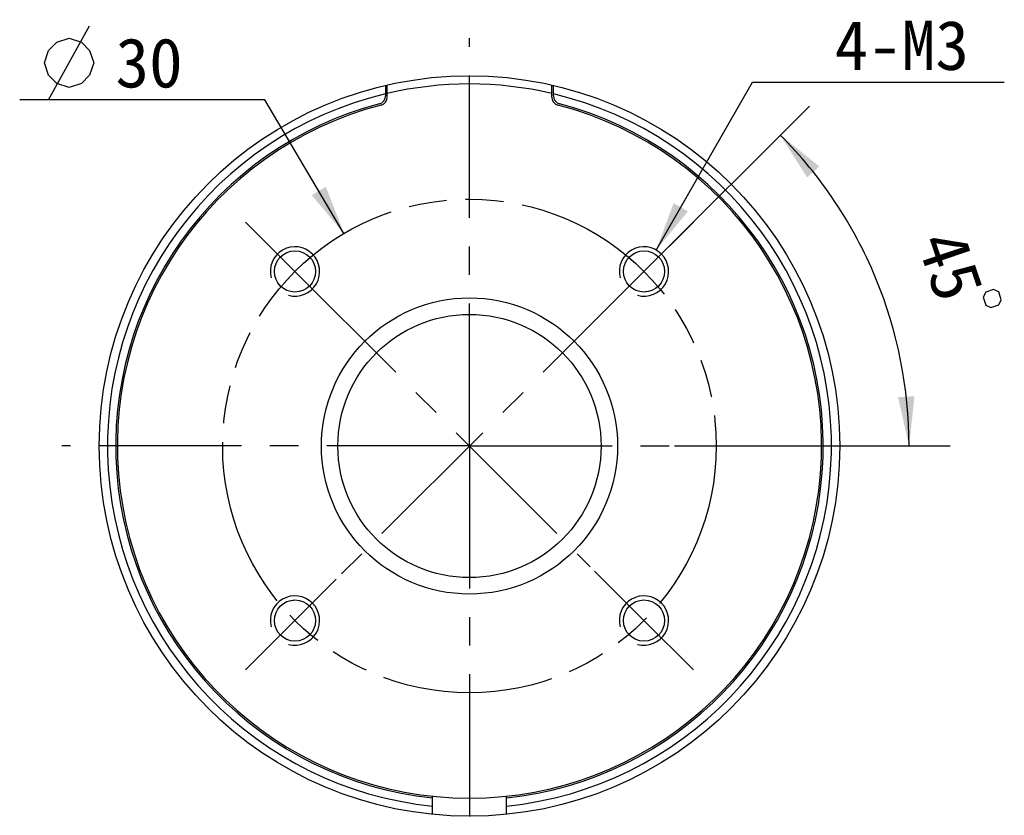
# Model space of a CAD drawing. Header units: millimetres. Extents: x 118 to 231, y 72 to 240.
# Tile 2 of 4: x 118 to 178, y 142 to 190. Entities that reach past the tile are written whole.
import ezdxf
from ezdxf.enums import TextEntityAlignment as Align

# ---------------------------------------------------------------- set-up
doc = ezdxf.new("R2010")
doc.units = ezdxf.units.MM
doc.header["$LTSCALE"] = 23.1
doc.linetypes.add('CENTER', pattern=[0.6, 0.375, -0.075, 0.075, -0.075])
doc.linetypes.add('PHANTOM', pattern=[0.8, 0.45, -0.05, 0.1, -0.05, 0.1, -0.05])
doc.layers.get('0').update_dxf_attribs({"linetype": 'CONTINUOUS'})
for name, color, linetype in [('00_COMPONENTS', 7, 'CONTINUOUS'), ('03_ALL_AXES', 7, 'CONTINUOUS'), ('07_ALL_HOLES', 7, 'CONTINUOUS'), ('20_ALL_FEATURES', 7, 'CONTINUOUS'), ('51__DRAFT_DIMS', 7, 'CONTINUOUS')]:
    doc.layers.add(name, color=color, linetype=linetype)
doc.styles.get("Standard").update_dxf_attribs({"font": 'simfang.ttf'})
doc.dimstyles.new('DIMSTYLE_3', dxfattribs={"dimtxt": 3, "dimasz": 3, "dimexe": 2.5, "dimexo": 0.5, "dimtad": 1, "dimdsep": 46, "dimtxsty": 'STANDARD', "dimblk": '_FILLED', "dimblk1": '_FILLED', "dimblk2": '_FILLED', "dimcen": 0.09, "dimclrt": 3, "dimazin": 2, "dimtp": 0.1, "dimtm": 0.1, "dimtfac": 1, "dimtofl": 0, "dimtmove": 0, "dimatfit": 1, "dimldrblk": '_FILLED', "dimfxl": 1, "dimtolj": 1, "dimarcsym": 0})
doc.dimstyles.new('DIMSTYLE_4', dxfattribs={"dimtxt": 3, "dimasz": 3, "dimexe": 2.5, "dimexo": 0.5, "dimgap": 3, "dimtad": 1, "dimdec": 1, "dimdsep": 46, "dimtxsty": 'STANDARD', "dimblk": '_FILLED', "dimblk1": '_FILLED', "dimblk2": '_FILLED', "dimcen": 0.09, "dimclrt": 3, "dimazin": 2, "dimtp": 0.5, "dimtm": 0.5, "dimtfac": 1, "dimtdec": -1, "dimtofl": 0, "dimtmove": 0, "dimatfit": 3, "dimldrblk": '_FILLED', "dimfxl": 1, "dimtolj": 1, "dimarcsym": 0})

# ---------------------------------------------------------------- blocks, each defined once
blk = doc.blocks.new('_FILLED')
at = {"color": 0, "linetype": 'ByBlock'}
blk.add_solid([(0, 0), (-1, 0.167), (-1, -0.167)], dxfattribs=at)
blk = doc.blocks.new('*D3')
at = {"layer": '51__DRAFT_DIMS', "color": 4}
for p, q in [((157.158, 176.08), (162.999, 186.276)), ((162.999, 186.276), (166.499, 186.276)), ((166.499, 186.276), (178.312, 186.276))]:
    blk.add_line(p, q, dxfattribs=at)
at = {"layer": '51__DRAFT_DIMS', "color": 4, "xscale": 3, "yscale": 3, "zscale": 3, "rotation": 240.1890467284}
blk.add_blockref('_FILLED', (157.158, 176.08), dxfattribs=at)
at = {"layer": '51__DRAFT_DIMS', "color": 3}
blk.add_text('4-M3', height=3, dxfattribs=at).set_placement((167.999, 187.026))
blk = doc.blocks.new('*D4')
at = {"layer": '51__DRAFT_DIMS', "color": 4}
for p, q in [((156.766, 175.132), (166.466, 184.833)), ((158.27, 164.172), (175.023, 164.172))]:
    blk.add_line(p, q, dxfattribs=at)
for start, end in [(22.5, 45), (0, 22.5)]:
    blk.add_arc((145.805, 164.172), 26.718, start, end, dxfattribs=at)
for points in [[(167.07, 181.161), (164.698, 183.065), (166.324, 180.495)], [(171.856, 167.139), (172.523, 164.172), (172.854, 167.196)]]:
    blk.add_solid(points, dxfattribs=at)
at = {"layer": '51__DRAFT_DIMS', "color": 3}
blk.add_text('45', height=3, rotation=-71.2853, dxfattribs=at).set_placement((173.631, 174.655), align=Align.CENTER)
blk = doc.blocks.new('*D5')
at = {"color": 4}
for p, q in [((129.874, 185.21), (118.468, 185.21)), ((133.374, 185.21), (129.874, 185.21)), ((138.175, 177.086), (133.374, 185.21))]:
    blk.add_line(p, q, dxfattribs=at)
at = {"color": 4, "xscale": 3, "yscale": 3, "zscale": 3, "rotation": 300.5778290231}
blk.add_blockref('_FILLED', (138.175, 177.086), dxfattribs=at)
at = {"color": 3}
blk.add_text('30', height=3, dxfattribs=at).set_placement((128.374, 185.96), align=Align.RIGHT)

msp = doc.modelspace()

# ---------------------------------------------------------------- linework, layer by layer
at = {"color": 3}
msp.add_line((120.2182, 185.2103), (122.7182, 189.7103), dxfattribs=at)
msp.add_lwpolyline([(119.9682, 187.4603), (120.2182, 188.2103), (120.7182, 188.7103), (121.4682, 188.9603), (122.2182, 188.7103), (122.7182, 188.2103), (122.9682, 187.4603), (122.7182, 186.7103), (122.2182, 186.2103), (121.4682, 185.9603), (120.7182, 186.2103), (120.2182, 186.7103), (119.9682, 187.4603)], dxfattribs=at)
at = {"layer": '00_COMPONENTS', "color": 7}
for p, q in [((140.7054, 186.0866), (140.7054, 185.4476)), ((140.8054, 185.3704), (140.8054, 186.1097)), ((150.8054, 185.3704), (150.8054, 186.1097)), ((150.9054, 185.4476), (150.9054, 186.0866)), ((156.5424, 173.5653), (156.5008, 173.5329)), ((156.5631, 173.5393), (156.5424, 173.5653)), ((135.0476, 154.8052), (135.0683, 154.7792)), ((135.0683, 154.7792), (135.1099, 154.8116)), ((143.5554, 141.785), (143.5554, 142.8957)), ((148.0554, 141.785), (148.0554, 142.8957))]:
    msp.add_line(p, q, dxfattribs=at)
for centre, radius in [((145.8054, 164.1723), 22.5), ((135.1988, 174.7789), 1.25), ((156.412, 174.7789), 1.25), ((145.8054, 164.1723), 9), ((145.8054, 164.1723), 8), ((135.1988, 153.5657), 1.25), ((156.412, 153.5657), 1.25)]:
    msp.add_circle(centre, radius, dxfattribs=at)
for centre, radius, start, end in [((145.8054, 164.1723), 22, 76.863441, 103.136559), ((145.8054, 164.1723), 22, 103.404144, 264.129938), ((145.8054, 164.1723), 22, 275.870062, 76.595857), ((145.8054, 164.1723), 21.5, 104.746653, 263.992931), ((140.2054, 185.4476), 0.5, 284.746653, 360), ((140.3054, 185.3704), 0.5, 284.545074, 360), ((145.8054, 164.1723), 21.5, 276.007069, 75.253347), ((151.3054, 185.3704), 0.5, 180, 255.454926), ((151.4054, 185.4476), 0.5, 180, 255.253347), ((145.8054, 164.1723), 21.4, 104.545074, 75.454926)]:
    msp.add_arc(centre, radius, start, end, dxfattribs=at)
at = {"layer": '00_COMPONENTS', "color": 4}
for centre in [(135.1988, 174.7789), (156.412, 174.7789), (135.1988, 153.5657), (156.412, 153.5657)]:
    msp.add_arc(centre, 1.5, 255, 195, dxfattribs=at)
at = {"layer": '03_ALL_AXES', "color": 1, "linetype": 'CENTER'}
for q in [(145.8054, 188.9514), (121.0262, 164.1723), (145.8054, 139.3931), (170.5845, 164.1723)]:
    msp.add_line((145.8054, 164.1723), q, dxfattribs=at)
at = {"layer": '07_ALL_HOLES', "color": 1, "linetype": 'CENTER'}
for p, q in [((135.1988, 174.7789), (132.1935, 177.7841)), ((156.412, 174.7789), (159.4172, 177.7841)), ((135.1988, 174.7789), (153.1459, 156.8317)), ((156.412, 174.7789), (137.7032, 156.0701)), ((156.412, 153.5657), (153.4068, 156.5709)), ((135.1988, 153.5657), (137.7032, 156.0701)), ((135.1988, 153.5657), (132.1935, 150.5605)), ((156.412, 153.5657), (159.4172, 150.5605))]:
    msp.add_line(p, q, dxfattribs=at)
at = {"layer": '07_ALL_HOLES', "color": 1, "linetype": 'PHANTOM'}
msp.add_circle((145.8054, 164.1723), 15, dxfattribs=at)
at = {"layer": '20_ALL_FEATURES', "color": 1, "linetype": 'CENTER'}
for q in [(145.8054, 188.5723), (121.4054, 164.1723), (145.8054, 139.7723), (170.2054, 164.1723)]:
    msp.add_line((145.8054, 164.1723), q, dxfattribs=at)
at = {"layer": '51__DRAFT_DIMS', "color": 3}
msp.add_lwpolyline([(177.6532, 173.691), (177.1796, 173.5305), (177.023, 173.2135), (177.1835, 172.74), (177.5004, 172.5834), (177.974, 172.7438), (178.1306, 173.0608), (177.9702, 173.5344), (177.6532, 173.691)], dxfattribs=at)

# ---------------------------------------------------------------- dimensions: what is measured, and where the dimension line sits
at = {"color": 4}
dim = msp.add_diameter_dim_2p(p1=(138.1747, 177.0863), p2=(153.436, 151.2582), text='%%c<>', dimstyle='DIMSTYLE_3', override={"dimtih": 1, "dimtoh": 1, "dimpost": '<>'}, dxfattribs=at)
dim.commit()
dim.dimension.update_dxf_attribs({"geometry": '*D5', "text_midpoint": (126.1714, 187.4603), "dimtype": 163})
at = {"layer": '51__DRAFT_DIMS', "color": 4}
dim = msp.add_diameter_dim_2p(p1=(157.1577, 176.0804), p2=(155.6662, 173.4774), text='4-M3\\P ', dimstyle='DIMSTYLE_3', override={"dimtih": 1, "dimtoh": 1, "dimpost": '<>'}, dxfattribs=at)
dim.commit()
dim.dimension.update_dxf_attribs({"geometry": '*D3', "text_midpoint": (172.4056, 188.526), "dimtype": 163})
dim = msp.add_angular_dim_2l(base=(170.4896, 174.3968), line1=((157.5026, 164.1723), (157.7697, 164.1723)), line2=((156.223, 174.5899), (156.412, 174.7789)), dimstyle='DIMSTYLE_4', dxfattribs=at)
dim.commit()
dim.dimension.update_dxf_attribs({"geometry": '*D4', "text_midpoint": (170.8234, 173.5507), "dimtype": 162})

doc.saveas('drawing.dxf')
